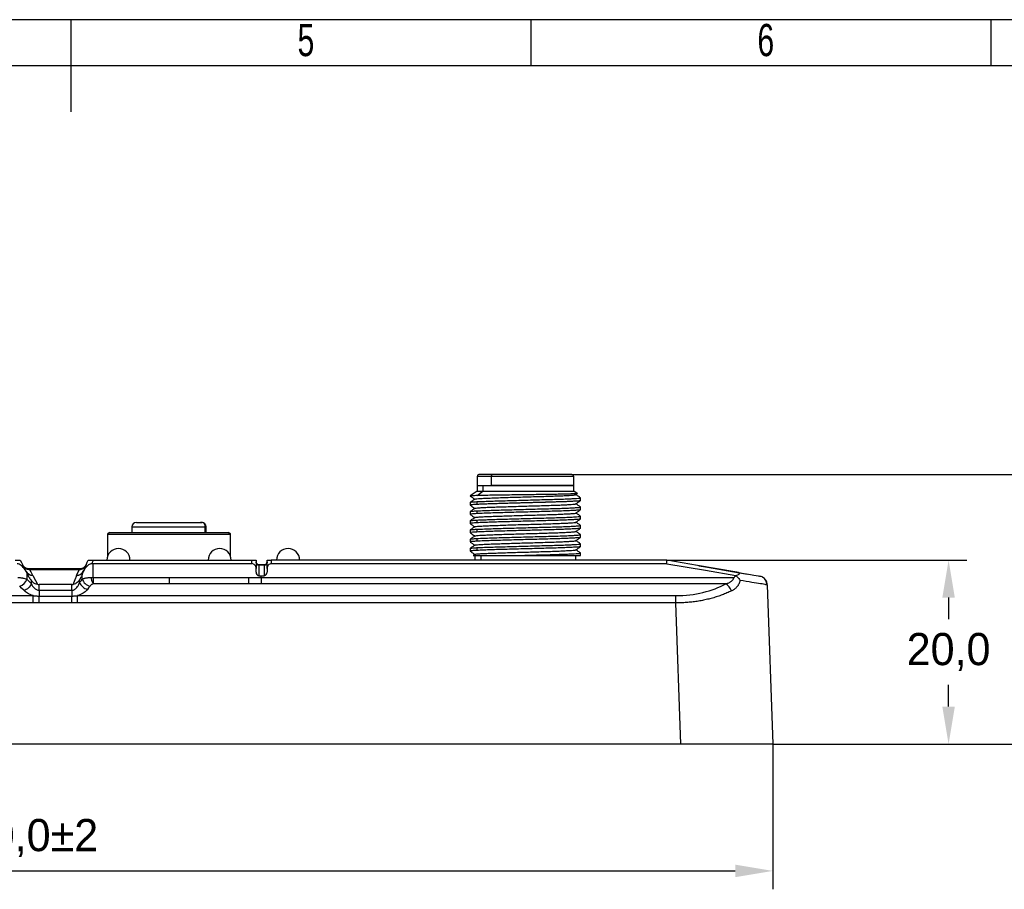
# Model space of a CAD drawing. Header units: millimetres. Extents: x 0 to 1380, y 0 to 297.
# Tile 44 of 60: x 697 to 804, y 202 to 297. Entities that reach past the tile are written whole.
import ezdxf

# ---------------------------------------------------------------- set-up
doc = ezdxf.new("R2010")
doc.units = ezdxf.units.MM
doc.header["$PDSIZE"] = -1
for name, color, linetype in [('10', 7, 'Continuous'), ('5', 7, 'Continuous'), ('9', 7, 'Continuous')]:
    doc.layers.add(name, color=color, linetype=linetype)
doc.styles.add('SLDTEXTSTYLE4', font='TXT', dxfattribs={"width": 0.7})
doc.dimstyles.new('ISO-25', dxfattribs={"dimtxt": 2.5, "dimasz": 2.5, "dimexe": 1.25, "dimexo": 0.625, "dimtad": 1, "dimtxsty": 'Standard', "dimcen": 2.5, "dimadec": 0, "dimazin": 0, "dimtfac": 1, "dimtmove": 0, "dimatfit": 3, "dimfxl": 1, "dimarcsym": 0})

# ---------------------------------------------------------------- blocks, each defined once
blk = doc.blocks.new('*D10')
at = {"color": 0, "lineweight": -2}
for p, q in [((608.7, 218.26), (608.7, 202.47)), ((778.7, 218.26), (778.7, 202.47)), ((612.78, 204.47), (774.62, 204.47))]:
    blk.add_line(p, q, dxfattribs=at)
at = {"color": 0}
for points in [[(612.78, 205.15), (612.78, 203.79), (608.7, 204.47)], [(774.62, 203.79), (774.62, 205.15), (778.7, 204.47)]]:
    blk.add_solid(points, dxfattribs=at)
at = {"layer": 'Defpoints', "color": 0}
for p in [(608.7, 218.26), (778.7, 218.26), (778.7, 204.47)]:
    blk.add_point(p, dxfattribs=at)
at = {"color": 0, "insert": (696.91, 208.04), "char_height": 3.5, "attachment_point": 5}
blk.add_mtext('170,0%%p2', dxfattribs=at)
blk = doc.blocks.new('*D11')
at = {"color": 0, "lineweight": -2}
for p, q in [((767.18, 238.26), (799.81, 238.26)), ((797.81, 234.18), (797.81, 231.83)), ((797.81, 222.34), (797.81, 224.7)), ((778.7, 218.26), (799.81, 218.26))]:
    blk.add_line(p, q, dxfattribs=at)
at = {"color": 0}
for points in [[(798.49, 234.18), (797.13, 234.18), (797.81, 238.26)], [(797.13, 222.34), (798.49, 222.34), (797.81, 218.26)]]:
    blk.add_solid(points, dxfattribs=at)
at = {"layer": 'Defpoints', "color": 0}
for p in [(767.18, 238.26), (797.81, 238.26), (778.7, 218.26)]:
    blk.add_point(p, dxfattribs=at)
at = {"color": 0, "insert": (797.81, 228.26), "char_height": 3.5, "attachment_point": 5}
blk.add_mtext('20,0', dxfattribs=at)
blk = doc.blocks.new('*D12')
at = {"color": 0, "lineweight": -2}
for p, q in [((756.85, 247.56), (823.34, 247.56)), ((821.34, 243.48), (821.34, 236.48)), ((821.34, 222.34), (821.34, 229.35)), ((778.7, 218.26), (823.34, 218.26))]:
    blk.add_line(p, q, dxfattribs=at)
at = {"color": 0}
for points in [[(822.02, 243.48), (820.66, 243.48), (821.34, 247.56)], [(820.66, 222.34), (822.02, 222.34), (821.34, 218.26)]]:
    blk.add_solid(points, dxfattribs=at)
at = {"layer": 'Defpoints', "color": 0}
for p in [(756.85, 247.56), (821.34, 247.56), (778.7, 218.26)]:
    blk.add_point(p, dxfattribs=at)
at = {"color": 0, "insert": (821.34, 232.91), "char_height": 3.5, "attachment_point": 5}
blk.add_mtext('29,3%%p1', dxfattribs=at)

msp = doc.modelspace()

# ---------------------------------------------------------------- linework, layer by layer
at = {"color": 7, "linetype": 'Continuous', "lineweight": 25}
for p, q in [((746.55, 247.36), (746.55, 246.36)), ((748.22, 247.56), (746.75, 247.56)), ((748.08, 247.36), (748.08, 246.36)), ((756.85, 247.56), (748.22, 247.56)), ((757.05, 246.36), (757.05, 247.36)), ((746.55, 246.36), (746.55, 245.76)), ((746.55, 246.36), (747.17, 246.36)), ((746.55, 246.36), (748.08, 246.36)), ((747.17, 246.36), (747.17, 245.76)), ((747.17, 246.36), (757.05, 246.36)), ((757.05, 246.36), (748.08, 246.36)), ((757.05, 245.76), (757.05, 246.36)), ((746.55, 245.76), (745.8, 245.23)), ((745.8, 245.23), (745.8, 245.23)), ((745.8, 245.23), (745.8, 245.23)), ((745.8, 245.23), (745.83, 245.22)), ((746.55, 245.76), (747.17, 245.76)), ((746.56, 245.27), (747.17, 245.76)), ((747.17, 245.76), (757.05, 245.76)), ((757.43, 245.49), (757.05, 245.76)), ((757.29, 245.37), (757.44, 245.47)), ((745.8, 244.53), (745.8, 244.23)), ((746.51, 244.61), (746.51, 244.31)), ((757.8, 244.73), (757.8, 245.03)), ((745.8, 243.53), (745.8, 243.23)), ((746.51, 243.61), (746.51, 243.31)), ((757.8, 243.73), (757.8, 244.03)), ((757.8, 242.73), (757.8, 243.03)), ((709.51, 242.36), (716.48, 242.36)), ((716.48, 242.36), (716.61, 242.36)), ((716.99, 241.26), (716.99, 241.94)), ((745.8, 242.53), (745.8, 242.23)), ((746.51, 242.61), (746.51, 242.31)), ((757.8, 241.73), (757.8, 242.03)), ((706.58, 241.26), (706.38, 241.06)), ((706.38, 241.06), (706.38, 238.69)), ((706.38, 241.06), (719.73, 241.06)), ((706.58, 241.26), (719.53, 241.26)), ((709.01, 241.86), (709.01, 241.26)), ((709.01, 241.86), (715.92, 241.86)), ((715.92, 241.86), (716.99, 241.86)), ((717.11, 241.26), (717.11, 241.86)), ((719.73, 241.06), (719.53, 241.26)), ((719.53, 241.26), (719.73, 241.06)), ((719.73, 238.69), (719.73, 241.06)), ((719.73, 238.69), (719.73, 241.06)), ((745.8, 241.53), (745.8, 241.23)), ((746.51, 241.61), (746.51, 241.31)), ((757.29, 241.38), (757.29, 241.38)), ((757.8, 240.73), (757.8, 241.03)), ((745.8, 240.53), (745.8, 240.23)), ((746.51, 240.61), (746.51, 240.31)), ((757.8, 239.73), (757.8, 240.03)), ((745.8, 239.53), (745.8, 239.23)), ((746.3, 238.88), (746.15, 238.77)), ((746.3, 238.76), (746.3, 238.26)), ((746.51, 239.61), (746.51, 239.31)), ((751.3, 238.76), (757.8, 238.76)), ((757.3, 238.26), (757.3, 238.76)), ((757.8, 238.76), (757.8, 239.03)), ((696.34, 238.26), (696.86, 238.26)), ((704.06, 237.79), (703.94, 237.59)), ((704.25, 238.26), (704.82, 238.26)), ((704.81, 236.35), (704.81, 237.86)), ((721.7, 237.86), (704.81, 237.86)), ((704.82, 238.26), (713.06, 238.26)), ((713.06, 238.26), (719.77, 238.26)), ((719.77, 238.26), (721.7, 238.26)), ((721.7, 238.26), (722.07, 238.26)), ((722.07, 237.86), (721.7, 237.86)), ((722.07, 237.86), (722.07, 238.26)), ((722.07, 238.26), (722.52, 238.26)), ((722.52, 238.26), (722.52, 237.34)), ((722.82, 237.69), (722.82, 237.76)), ((722.82, 237.76), (723.42, 237.76)), ((722.82, 237.69), (722.82, 236.56)), ((723.42, 237.69), (722.82, 237.69)), ((723.42, 237.69), (723.42, 237.76)), ((723.42, 236.56), (723.42, 237.69)), ((723.72, 238.26), (724.17, 238.26)), ((723.72, 237.34), (723.72, 238.26)), ((724.17, 238.26), (724.17, 237.86)), ((738.75, 238.26), (724.17, 238.26)), ((727.57, 237.86), (724.17, 237.86)), ((765.66, 237.86), (727.57, 237.86)), ((767.18, 238.26), (738.75, 238.26)), ((767.18, 237.86), (765.66, 237.86)), ((767.18, 237.86), (767.18, 238.26)), ((697.62, 236.16), (697.62, 236.82)), ((697.86, 237.29), (697.85, 237.29)), ((703.32, 237.29), (697.85, 237.29)), ((703.27, 237.21), (697.92, 237.21)), ((698.25, 236.58), (698.24, 236.58)), ((703.01, 236.58), (703.27, 237.21)), ((703.02, 236.58), (703.01, 236.58)), ((703.31, 237.27), (703.32, 237.29)), ((703.61, 236.18), (703.61, 236.68)), ((722.52, 236.96), (722.52, 237.34)), ((723.72, 237.34), (723.72, 236.96)), ((698.09, 235.91), (698.09, 236.01)), ((698.09, 235.68), (698.09, 235.91)), ((702.48, 235.62), (698.93, 235.62)), ((698.93, 234.97), (698.93, 235.62)), ((702.48, 234.97), (702.48, 235.62)), ((703.33, 236), (703.33, 236.11)), ((703.33, 235.82), (703.33, 236)), ((704.81, 236.35), (713.06, 236.35)), ((713.06, 235.68), (704.82, 235.68)), ((713.06, 236.35), (713.06, 235.68)), ((713.06, 236.35), (719.77, 236.35)), ((721.7, 235.68), (713.06, 235.68)), ((719.77, 236.35), (721.7, 236.35)), ((721.7, 236.35), (721.7, 235.68)), ((721.7, 236.35), (723.07, 236.35)), ((723.07, 235.68), (721.7, 235.68)), ((722.82, 236.56), (723.07, 236.56)), ((723.07, 236.56), (723.42, 236.56)), ((723.07, 236.35), (723.07, 236.56)), ((723.07, 236.35), (738.75, 236.35)), ((738.75, 235.68), (723.07, 235.68)), ((738.75, 236.35), (765.71, 236.35)), ((765.71, 235.68), (738.75, 235.68)), ((765.71, 236.35), (774.46, 236.35)), ((773.59, 235.68), (765.71, 235.68)), ((778.1, 235.56), (777.99, 235.58)), ((778.1, 235.56), (778.7, 218.26)), ((698.93, 234.97), (702.48, 234.97)), ((698.28, 233.6), (678.12, 233.6)), ((688.06, 234.39), (698.28, 234.39)), ((698.28, 233.6), (698.28, 234.39)), ((698.93, 234.35), (702.48, 234.35)), ((702.48, 233.6), (698.93, 233.6)), ((703.12, 233.6), (703.12, 234.39)), ((703.12, 234.39), (713.06, 234.39)), ((738.75, 233.6), (703.12, 233.6)), ((713.06, 234.39), (768.17, 234.39)), ((768.17, 233.6), (738.75, 233.6)), ((768.17, 233.6), (768.17, 234.39)), ((768.71, 218.26), (768.17, 233.6)), ((768.71, 218.26), (618.69, 218.26)), ((778.7, 218.26), (768.71, 218.26))]:
    msp.add_line(p, q, dxfattribs=at)
at = {"color": 8, "linetype": 'Continuous', "lineweight": 25}
for p, q in [((748.08, 247.36), (746.55, 247.36)), ((757.05, 247.36), (748.08, 247.36)), ((716.99, 241.86), (716.99, 241.26)), ((716.99, 241.86), (717.11, 241.86)), ((746.95, 238.76), (746.95, 238.26)), ((703.27, 237.21), (703.31, 237.27))]:
    msp.add_line(p, q, dxfattribs=at)
at = {"color": 7, "linetype": 'Continuous', "lineweight": 25, "flags": 128}
for points in [[(696.86, 238.26), (697, 238), (697.11, 237.79)], [(697.11, 237.79), (697.32, 237.37), (697.49, 237.05)], [(697.26, 237.55), (697.2, 237.63), (697.14, 237.72)], [(703.71, 236.93), (703.89, 237.37), (704.03, 237.72)], [(704.03, 237.72), (704.15, 238.02), (704.25, 238.26)], [(704.77, 238.15), (704.7, 237.99), (704.65, 237.86)], [(704.82, 238.26), (704.79, 238.2), (704.77, 238.15)], [(774.8, 236.94), (770.53, 237.68), (767.18, 238.26)], [(767.18, 237.86), (771.38, 237.15), (774.69, 236.59)], [(770.61, 237.67), (770.71, 237.65), (771.6, 237.49), (775.08, 236.89), (775.96, 236.74)], [(697.86, 236.36), (697.72, 236.61), (697.62, 236.82)], [(698.25, 236.58), (698.06, 236.93), (697.92, 237.21)], [(698.24, 236.58), (698.52, 236.05), (698.74, 235.63)], [(702.63, 235.62), (702.84, 236.16), (703.02, 236.58)], [(703.61, 236.68), (703.56, 236.55), (703.51, 236.45)], [(697.62, 236.16), (697.88, 235.89), (698.09, 235.68)], [(703.33, 235.82), (703.49, 236.02), (703.61, 236.18)], [(697.29, 234.95), (697.03, 235.22), (696.82, 235.43)], [(704.47, 235.43), (704.31, 235.23), (704.19, 235.07)], [(698.93, 233.6), (698.93, 233.71), (698.93, 233.82), (698.93, 233.92), (698.93, 234.02), (698.93, 234.11), (698.93, 234.2), (698.93, 234.28), (698.93, 234.35)]]:
    msp.add_lwpolyline(points, dxfattribs=at)
at = {"color": 7, "linetype": 'Continuous', "lineweight": 25}
for centre, radius, start, end in [((746.75, 247.36), 0.2, 90, 180), ((748.26, 247.39), 0.179, 101.4215, 188.0532), ((756.85, 247.36), 0.2, 0, 90), ((709.51, 241.86), 0.5, 90, 180), ((716.61, 241.86), 0.5, 0, 90), ((707.56, 238.26), 1.25, 0, 180), ((718.56, 238.26), 1.25, 0, 180), ((726, 238.26), 1.25, 0, 180), ((696.4, 236.68), 1.32, 288.4187, 336.7377), ((704.77, 236.65), 1.26, 202.0762, 256.0459), ((772.76, 234.4), 1.52, 19.1116, 56.8746), ((777.1, 235.52), 1, 58.7404, 80.1262), ((777.1, 235.52), 1, 2, 39.6313)]:
    msp.add_arc(centre, radius, start, end, dxfattribs=at)
for centre, major_axis, ratio, start_param, end_param in [((722.07, 237.34), (0, 0.529), 0.8514, 4.712388, 6.283186), ((724.17, 237.34), (0, 0.529), 0.8514, 6.283185, 7.853982), ((698.2, 237.42), (-0.392, 0.751), 0.944935, 1.570796, 2.683551), ((703.04, 237.42), (0.317, 0.781), 0.949229, 3.509601, 4.712389), ((722.82, 236.96), (0, 0.39), 0.768446, 1.570796, 3.141593), ((723.42, 236.96), (0, 0.39), 0.768446, 3.141598, 4.712388), ((698.76, 236.36), (0.92, -0.87), 0.572255, 4.169675, 4.51485), ((702.57, 236.24), (0.912, 0.97), 0.515009, 5.039289, 5.356314)]:
    msp.add_ellipse(centre, major_axis=major_axis, ratio=ratio, start_param=start_param, end_param=end_param, dxfattribs=at)
for points, knots in [([(746.56, 245.27), (746.33, 245.26), (746.15, 245.26), (745.89, 245.24), (745.82, 245.24), (745.8, 245.23)], [0, 0, 0, 0, 0.5, 0.5, 1, 1, 1, 1]), ([(745.8, 245.22), (745.88, 245.16), (746.05, 245.05), (746.21, 244.93), (746.29, 244.88)], [0, 0, 0, 0, 0.516369, 1, 1, 1, 1]), ([(746.32, 244.88), (746.32, 244.89), (746.33, 244.9), (746.51, 244.92), (746.86, 244.95), (747.34, 244.98), (747.96, 245), (748.68, 245.03), (749.49, 245.06), (750.36, 245.09), (751.28, 245.11), (752.21, 245.14), (753.13, 245.17), (754.01, 245.19), (754.83, 245.22), (755.56, 245.25), (756.19, 245.27), (756.69, 245.3), (757.05, 245.33), (757.25, 245.35), (757.27, 245.36), (757.27, 245.37)], [0, 0, 0, 0, 0.026165, 0.082091, 0.13642, 0.192315, 0.246824, 0.302926, 0.357295, 0.413235, 0.467543, 0.523413, 0.577883, 0.633942, 0.688319, 0.74427, 0.798664, 0.854632, 0.908998, 0.964939, 1, 1, 1, 1]), ([(757.43, 245.48), (757.43, 245.48), (757.45, 245.47), (757.33, 245.46), (757.06, 245.45), (756.63, 245.44), (756.06, 245.42), (755.37, 245.41), (754.57, 245.39), (753.68, 245.38), (752.75, 245.37), (751.78, 245.35), (750.8, 245.34), (749.84, 245.33), (748.93, 245.31), (748.09, 245.3), (747.25, 245.29), (746.81, 245.27), (746.56, 245.27)], [0, 0, 0, 0, 0.012184, 0.073852, 0.137293, 0.199376, 0.263201, 0.32629, 0.391213, 0.454207, 0.519021, 0.582231, 0.647208, 0.711531, 0.777722, 0.842051, 0.90825, 1, 1, 1, 1]), ([(757.79, 245.03), (757.71, 245.09), (757.55, 245.2), (757.38, 245.32), (757.3, 245.38)], [0, 0, 0, 0, 0.512382, 1, 1, 1, 1]), ([(746.3, 244.89), (746.22, 244.83), (746.05, 244.71), (745.88, 244.59), (745.8, 244.53)], [0, 0, 0, 0, 0.499984, 1, 1, 1, 1]), ([(745.8, 244.22), (745.88, 244.16), (746.05, 244.05), (746.21, 243.93), (746.29, 243.88)], [0, 0, 0, 0, 0.516566, 1, 1, 1, 1]), ([(746.51, 244.31), (746.34, 244.3), (746.03, 244.28), (745.82, 244.25), (745.81, 244.23), (745.81, 244.23)], [0, 0, 0, 0, 0.4184928, 0.7554224, 1, 1, 1, 1]), ([(745.82, 244.53), (745.82, 244.54), (745.83, 244.55), (746.03, 244.58), (746.34, 244.6), (746.51, 244.61)], [0, 0, 0, 0, 0.176556, 0.556642, 1, 1, 1, 1]), ([(746.31, 243.88), (746.33, 243.89), (746.35, 243.91), (746.58, 243.93), (746.96, 243.96), (747.48, 243.99), (748.11, 244.01), (748.86, 244.04), (749.69, 244.06), (750.58, 244.09), (751.5, 244.12), (752.43, 244.15), (753.34, 244.17), (754.21, 244.2), (755.01, 244.22), (755.72, 244.25), (756.32, 244.28), (756.79, 244.31), (757.11, 244.33), (757.27, 244.35), (757.27, 244.37), (757.27, 244.37)], [0, 0, 0, 0, 0.042024, 0.096361, 0.152283, 0.206435, 0.262156, 0.316343, 0.372103, 0.426393, 0.482264, 0.536501, 0.592317, 0.646483, 0.70222, 0.756421, 0.812195, 0.866485, 0.922358, 0.976525, 1, 1, 1, 1]), ([(746.51, 244.61), (746.77, 244.62), (747.21, 244.64), (748.07, 244.67), (748.91, 244.7), (749.84, 244.72), (750.82, 244.75), (751.84, 244.78), (752.85, 244.81), (753.84, 244.83), (754.76, 244.86), (755.6, 244.88), (756.33, 244.91), (756.93, 244.94), (757.39, 244.97), (757.68, 244.99), (757.81, 245.01), (757.78, 245.02), (757.78, 245.03)], [0, 0, 0, 0, 0.091316, 0.154137, 0.218778, 0.2816, 0.346244, 0.409075, 0.473726, 0.53655, 0.601198, 0.664019, 0.728663, 0.791493, 0.856144, 0.918969, 0.983617, 1, 1, 1, 1]), ([(757.78, 244.72), (757.78, 244.72), (757.77, 244.71), (757.65, 244.69), (757.45, 244.67), (757.19, 244.66), (756.95, 244.64), (756.75, 244.63), (756.56, 244.62), (756.35, 244.61), (756.1, 244.6), (755.75, 244.59), (755.31, 244.58), (754.8, 244.56), (754.37, 244.55), (754.07, 244.54), (753.85, 244.53), (753.51, 244.52), (753.07, 244.51), (752.56, 244.5), (752.2, 244.49), (751.89, 244.48), (751.63, 244.47), (751.4, 244.47), (751.12, 244.46), (750.81, 244.45), (750.43, 244.44), (750.08, 244.43), (749.62, 244.42), (749.05, 244.4), (748.42, 244.38), (747.85, 244.36), (747.35, 244.34), (746.89, 244.33), (746.64, 244.31), (746.51, 244.31)], [0, 0, 0, 0, 0.028339, 0.072398, 0.125058, 0.167099, 0.19573, 0.218792, 0.236284, 0.259487, 0.282691, 0.305893, 0.351908, 0.390371, 0.421279, 0.44463, 0.452422, 0.466549, 0.513789, 0.540424, 0.563616, 0.583366, 0.599741, 0.614183, 0.626691, 0.652609, 0.675779, 0.698945, 0.722113, 0.768326, 0.818162, 0.86079, 0.907089, 0.95109, 1, 1, 1, 1]), ([(757.29, 244.37), (757.37, 244.43), (757.54, 244.55), (757.71, 244.66), (757.8, 244.72)], [0, 0, 0, 0, 0.499975, 1, 1, 1, 1]), ([(757.8, 244.03), (757.71, 244.09), (757.55, 244.2), (757.38, 244.32), (757.3, 244.38)], [0, 0, 0, 0, 0.5104045, 1, 1, 1, 1]), ([(746.3, 243.88), (746.22, 243.82), (746.05, 243.71), (745.88, 243.59), (745.8, 243.53)], [0, 0, 0, 0, 0.499977, 1, 1, 1, 1]), ([(745.8, 243.22), (745.88, 243.16), (746.05, 243.05), (746.21, 242.93), (746.29, 242.88)], [0, 0, 0, 0, 0.51599, 1, 1, 1, 1]), ([(746.51, 243.31), (746.34, 243.3), (746.02, 243.28), (745.82, 243.25), (745.81, 243.23), (745.81, 243.23)], [0, 0, 0, 0, 0.422731, 0.759669, 1, 1, 1, 1]), ([(745.82, 243.53), (745.82, 243.54), (745.83, 243.55), (746.03, 243.58), (746.34, 243.6), (746.51, 243.61)], [0, 0, 0, 0, 0.1901574, 0.5639652, 1, 1, 1, 1]), ([(746.3, 242.88), (746.3, 242.88), (746.28, 242.89), (746.4, 242.91), (746.65, 242.94), (747.07, 242.97), (747.61, 242.99), (748.28, 243.02), (749.04, 243.04), (749.89, 243.07), (750.78, 243.1), (751.72, 243.13), (752.64, 243.15), (753.55, 243.18), (754.4, 243.2), (755.19, 243.23), (755.87, 243.26), (756.44, 243.29), (756.88, 243.31), (757.16, 243.34), (757.29, 243.36), (757.28, 243.37), (757.28, 243.37)], [0, 0, 0, 0, 0.00291, 0.056894, 0.11244, 0.166565, 0.222265, 0.276271, 0.33184, 0.385834, 0.441387, 0.495472, 0.551125, 0.605218, 0.660882, 0.714885, 0.770446, 0.824455, 0.880023, 0.934183, 0.989923, 1, 1, 1, 1]), ([(746.51, 243.61), (746.77, 243.62), (747.21, 243.64), (748.07, 243.67), (748.91, 243.7), (749.84, 243.72), (750.82, 243.75), (751.84, 243.78), (752.85, 243.81), (753.84, 243.83), (754.76, 243.86), (755.6, 243.88), (756.33, 243.91), (756.93, 243.94), (757.39, 243.97), (757.68, 243.99), (757.81, 244.01), (757.78, 244.02), (757.78, 244.03)], [0, 0, 0, 0, 0.091316, 0.154137, 0.218778, 0.2816, 0.346244, 0.409075, 0.473726, 0.53655, 0.601197, 0.664019, 0.728663, 0.791493, 0.856144, 0.918969, 0.983617, 1, 1, 1, 1]), ([(757.78, 243.72), (757.78, 243.72), (757.8, 243.71), (757.67, 243.69), (757.38, 243.67), (756.91, 243.64), (756.3, 243.61), (755.56, 243.58), (754.72, 243.56), (753.79, 243.53), (752.81, 243.5), (751.8, 243.48), (750.79, 243.45), (749.8, 243.42), (748.88, 243.4), (748.03, 243.37), (747.19, 243.34), (746.76, 243.32), (746.51, 243.31)], [0, 0, 0, 0, 0.008357, 0.071922, 0.13733, 0.200886, 0.266286, 0.329846, 0.395247, 0.458813, 0.52422, 0.587778, 0.653177, 0.716736, 0.782136, 0.845702, 0.911112, 1, 1, 1, 1]), ([(746.51, 242.61), (746.77, 242.62), (747.21, 242.64), (748.07, 242.67), (748.91, 242.7), (749.84, 242.72), (750.82, 242.75), (751.84, 242.78), (752.85, 242.81), (753.84, 242.83), (754.76, 242.86), (755.6, 242.88), (756.33, 242.91), (756.93, 242.94), (757.39, 242.97), (757.68, 242.99), (757.81, 243.01), (757.78, 243.02), (757.78, 243.03)], [0, 0, 0, 0, 0.091316, 0.154137, 0.218778, 0.2816, 0.346244, 0.409075, 0.473726, 0.53655, 0.601197, 0.664019, 0.728663, 0.791493, 0.856144, 0.918969, 0.983617, 1, 1, 1, 1]), ([(757.29, 243.37), (757.37, 243.43), (757.54, 243.55), (757.71, 243.66), (757.8, 243.72)], [0, 0, 0, 0, 0.4999959, 1, 1, 1, 1]), ([(757.79, 243.03), (757.71, 243.09), (757.54, 243.2), (757.38, 243.32), (757.3, 243.38)], [0, 0, 0, 0, 0.514152, 1, 1, 1, 1]), ([(716.87, 242.24), (716.81, 242.28), (716.75, 242.31), (716.62, 242.35), (716.55, 242.36), (716.48, 242.36)], [0, 0, 0, 0, 0.5, 0.5, 1, 1, 1, 1]), ([(716.99, 241.94), (716.99, 241.99), (716.99, 242.04), (716.94, 242.15), (716.91, 242.19), (716.87, 242.24)], [0, 0, 0, 0, 0.5, 0.5, 1, 1, 1, 1]), ([(716.99, 241.86), (716.99, 241.88), (716.99, 241.9), (716.99, 241.93), (716.99, 241.94)], [0, 0, 0, 0, 0.562277, 1, 1, 1, 1]), ([(746.3, 242.88), (746.22, 242.82), (746.05, 242.7), (745.88, 242.59), (745.79, 242.53)], [0, 0, 0, 0, 0.499994, 1, 1, 1, 1]), ([(745.8, 242.22), (745.88, 242.16), (746.05, 242.05), (746.21, 241.93), (746.29, 241.88)], [0, 0, 0, 0, 0.515394, 1, 1, 1, 1]), ([(746.51, 242.31), (746.34, 242.3), (746.02, 242.28), (745.82, 242.25), (745.81, 242.23), (745.81, 242.23)], [0, 0, 0, 0, 0.422731, 0.759669, 1, 1, 1, 1]), ([(745.82, 242.53), (745.82, 242.53), (745.83, 242.55), (746.03, 242.58), (746.34, 242.6), (746.51, 242.61)], [0, 0, 0, 0, 0.2062446, 0.5726269, 1, 1, 1, 1]), ([(746.31, 241.88), (746.31, 241.88), (746.3, 241.9), (746.44, 241.92), (746.74, 241.94), (747.18, 241.97), (747.76, 242), (748.45, 242.02), (749.24, 242.05), (750.09, 242.08), (751.01, 242.11), (751.93, 242.13), (752.86, 242.16), (753.75, 242.18), (754.6, 242.21), (755.35, 242.24), (756.02, 242.27), (756.55, 242.29), (756.96, 242.32), (757.21, 242.34), (757.32, 242.37), (757.28, 242.38), (757.27, 242.38)], [0, 0, 0, 0, 0.009531, 0.064106, 0.117109, 0.171639, 0.224734, 0.279373, 0.332419, 0.386998, 0.440109, 0.494758, 0.547749, 0.602273, 0.655312, 0.709887, 0.763055, 0.817773, 0.870748, 0.925255, 0.978287, 1, 1, 1, 1]), ([(757.78, 242.72), (757.78, 242.72), (757.8, 242.71), (757.67, 242.69), (757.38, 242.67), (756.91, 242.64), (756.3, 242.61), (755.56, 242.58), (754.72, 242.56), (753.79, 242.53), (752.81, 242.5), (751.8, 242.48), (750.79, 242.45), (749.8, 242.42), (748.88, 242.4), (748.03, 242.37), (747.19, 242.34), (746.76, 242.32), (746.51, 242.31)], [0, 0, 0, 0, 0.007874, 0.071469, 0.136909, 0.200496, 0.265928, 0.329519, 0.394952, 0.458549, 0.523988, 0.587576, 0.653008, 0.716598, 0.78203, 0.845627, 0.911068, 1, 1, 1, 1]), ([(746.51, 241.61), (746.77, 241.62), (747.21, 241.64), (748.07, 241.67), (748.91, 241.7), (749.84, 241.72), (750.82, 241.75), (751.84, 241.78), (752.85, 241.81), (753.84, 241.83), (754.76, 241.86), (755.6, 241.88), (756.33, 241.91), (756.93, 241.94), (757.39, 241.97), (757.68, 241.99), (757.81, 242.01), (757.78, 242.02), (757.78, 242.03)], [0, 0, 0, 0, 0.091316, 0.154137, 0.218778, 0.2816, 0.346244, 0.409075, 0.473726, 0.53655, 0.601197, 0.664019, 0.728663, 0.791493, 0.856144, 0.918969, 0.983617, 1, 1, 1, 1]), ([(757.29, 242.37), (757.37, 242.43), (757.54, 242.55), (757.71, 242.66), (757.8, 242.72)], [0, 0, 0, 0, 0.499979, 1, 1, 1, 1]), ([(757.79, 242.03), (757.71, 242.09), (757.55, 242.2), (757.38, 242.32), (757.3, 242.38)], [0, 0, 0, 0, 0.512614, 1, 1, 1, 1]), ([(746.3, 241.89), (746.22, 241.83), (746.05, 241.71), (745.88, 241.59), (745.8, 241.53)], [0, 0, 0, 0, 0.500002, 1, 1, 1, 1]), ([(745.8, 241.22), (745.88, 241.16), (746.05, 241.05), (746.21, 240.93), (746.29, 240.88)], [0, 0, 0, 0, 0.514269, 1, 1, 1, 1]), ([(746.3, 240.88), (746.22, 240.83), (746.05, 240.71), (745.88, 240.59), (745.8, 240.53)], [0, 0, 0, 0, 0.499977, 1, 1, 1, 1]), ([(746.51, 241.31), (746.34, 241.3), (746.02, 241.28), (745.82, 241.25), (745.81, 241.23), (745.81, 241.23)], [0, 0, 0, 0, 0.422731, 0.759669, 1, 1, 1, 1]), ([(745.82, 241.53), (745.82, 241.54), (745.83, 241.55), (746.03, 241.58), (746.34, 241.6), (746.51, 241.61)], [0, 0, 0, 0, 0.177638, 0.557224, 1, 1, 1, 1]), ([(746.32, 240.88), (746.32, 240.89), (746.32, 240.9), (746.5, 240.92), (746.83, 240.95), (747.31, 240.98), (747.91, 241), (748.63, 241.03), (749.43, 241.06), (750.31, 241.08), (751.22, 241.11), (752.15, 241.14), (753.07, 241.16), (753.96, 241.19), (754.78, 241.22), (755.52, 241.24), (756.15, 241.27), (756.66, 241.3), (757.03, 241.33), (757.24, 241.35), (757.26, 241.36), (757.27, 241.37)], [0, 0, 0, 0, 0.025214, 0.079555, 0.135476, 0.189833, 0.245776, 0.300034, 0.355869, 0.410126, 0.465956, 0.52035, 0.576331, 0.630578, 0.686399, 0.740638, 0.796445, 0.850841, 0.906822, 0.961076, 1, 1, 1, 1]), ([(757.78, 241.72), (757.78, 241.72), (757.8, 241.71), (757.67, 241.69), (757.38, 241.67), (756.91, 241.64), (756.3, 241.61), (755.56, 241.58), (754.72, 241.56), (753.79, 241.53), (752.81, 241.5), (751.8, 241.48), (750.79, 241.45), (749.8, 241.42), (748.88, 241.4), (748.03, 241.37), (747.19, 241.34), (746.76, 241.32), (746.51, 241.31)], [0, 0, 0, 0, 0.006408, 0.070097, 0.135633, 0.199315, 0.264844, 0.328528, 0.394058, 0.457749, 0.523285, 0.586967, 0.652495, 0.716179, 0.781708, 0.845398, 0.910937, 1, 1, 1, 1]), ([(746.51, 240.61), (746.77, 240.62), (747.21, 240.64), (748.07, 240.67), (748.91, 240.7), (749.84, 240.72), (750.82, 240.75), (751.84, 240.78), (752.85, 240.81), (753.84, 240.83), (754.76, 240.86), (755.6, 240.88), (756.33, 240.91), (756.93, 240.94), (757.39, 240.97), (757.68, 240.99), (757.81, 241.01), (757.78, 241.02), (757.78, 241.03)], [0, 0, 0, 0, 0.091316, 0.154137, 0.218778, 0.2816, 0.346244, 0.409075, 0.473726, 0.53655, 0.601197, 0.664019, 0.728663, 0.791493, 0.856144, 0.918969, 0.983617, 1, 1, 1, 1]), ([(757.29, 241.37), (757.37, 241.43), (757.54, 241.54), (757.71, 241.66), (757.79, 241.72)], [0, 0, 0, 0, 0.499982, 1, 1, 1, 1]), ([(757.8, 241.03), (757.71, 241.09), (757.55, 241.2), (757.38, 241.32), (757.3, 241.38)], [0, 0, 0, 0, 0.510369, 1, 1, 1, 1]), ([(746.3, 239.88), (746.22, 239.82), (746.05, 239.7), (745.88, 239.59), (745.79, 239.53)], [0, 0, 0, 0, 0.499993, 1, 1, 1, 1]), ([(745.8, 240.22), (745.88, 240.16), (746.05, 240.05), (746.21, 239.93), (746.29, 239.88)], [0, 0, 0, 0, 0.512819, 1, 1, 1, 1]), ([(746.51, 240.31), (746.34, 240.3), (746.02, 240.28), (745.82, 240.25), (745.81, 240.23), (745.81, 240.23)], [0, 0, 0, 0, 0.422731, 0.759669, 1, 1, 1, 1]), ([(745.82, 240.53), (745.82, 240.54), (745.83, 240.55), (746.03, 240.58), (746.34, 240.6), (746.51, 240.61)], [0, 0, 0, 0, 0.188393, 0.563015, 1, 1, 1, 1]), ([(746.31, 239.88), (746.32, 239.89), (746.34, 239.9), (746.56, 239.93), (746.93, 239.96), (747.43, 239.98), (748.07, 240.01), (748.8, 240.03), (749.63, 240.06), (750.51, 240.09), (751.44, 240.12), (752.36, 240.14), (753.28, 240.17), (754.15, 240.2), (754.96, 240.22), (755.68, 240.25), (756.28, 240.28), (756.76, 240.31), (757.09, 240.33), (757.26, 240.35), (757.27, 240.36), (757.27, 240.37)], [0, 0, 0, 0, 0.040823, 0.09654, 0.150756, 0.20654, 0.260831, 0.316705, 0.370881, 0.426625, 0.480757, 0.536448, 0.590773, 0.646684, 0.700871, 0.756626, 0.810758, 0.86645, 0.920721, 0.976573, 1, 1, 1, 1]), ([(757.78, 240.72), (757.79, 240.72), (757.8, 240.71), (757.67, 240.69), (757.38, 240.67), (756.91, 240.64), (756.3, 240.61), (755.56, 240.58), (754.72, 240.56), (753.79, 240.53), (752.81, 240.5), (751.8, 240.48), (750.79, 240.45), (749.8, 240.42), (748.88, 240.4), (748.03, 240.37), (747.19, 240.34), (746.76, 240.32), (746.51, 240.31)], [0, 0, 0, 0, 0.004403, 0.068221, 0.133889, 0.197699, 0.26336, 0.327173, 0.392835, 0.456655, 0.522323, 0.586134, 0.651794, 0.715607, 0.781268, 0.845087, 0.910757, 1, 1, 1, 1]), ([(746.51, 239.61), (746.77, 239.62), (747.21, 239.64), (748.07, 239.67), (748.91, 239.7), (749.84, 239.72), (750.82, 239.75), (751.84, 239.78), (752.85, 239.81), (753.84, 239.83), (754.76, 239.86), (755.6, 239.88), (756.33, 239.91), (756.93, 239.94), (757.39, 239.97), (757.68, 239.99), (757.81, 240.01), (757.78, 240.02), (757.78, 240.03)], [0, 0, 0, 0, 0.091316, 0.154137, 0.218778, 0.2816, 0.346244, 0.409075, 0.473726, 0.53655, 0.601198, 0.664019, 0.728663, 0.791493, 0.856144, 0.918969, 0.983617, 1, 1, 1, 1]), ([(757.29, 240.37), (757.37, 240.43), (757.54, 240.54), (757.71, 240.66), (757.79, 240.72)], [0, 0, 0, 0, 0.499984, 1, 1, 1, 1]), ([(757.79, 240.03), (757.71, 240.09), (757.54, 240.2), (757.38, 240.32), (757.3, 240.38)], [0, 0, 0, 0, 0.5140609, 1, 1, 1, 1]), ([(745.8, 239.53), (745.8, 239.53), (745.8, 239.54), (745.88, 239.55), (746.09, 239.58), (746.37, 239.6), (746.51, 239.61)], [0, 0, 0, 0, 0.034571, 0.292956, 0.660633, 1, 1, 1, 1]), ([(745.8, 239.22), (745.88, 239.16), (746.05, 239.05), (746.21, 238.93), (746.29, 238.87)], [0, 0, 0, 0, 0.510446, 1, 1, 1, 1]), ([(746.51, 239.31), (746.34, 239.3), (746.02, 239.28), (745.82, 239.25), (745.81, 239.23), (745.81, 239.23)], [0, 0, 0, 0, 0.422731, 0.759668, 1, 1, 1, 1]), ([(746.15, 238.76), (746.14, 238.76), (746.11, 238.76), (746.21, 238.76), (746.45, 238.76), (746.86, 238.76), (747.41, 238.76), (748.09, 238.76), (748.87, 238.76), (749.93, 238.76), (750.78, 238.76), (751.3, 238.76)], [0, 0, 0, 0, 0.031965, 0.141215, 0.25314, 0.36507, 0.476346, 0.587648, 0.700853, 0.814058, 1, 1, 1, 1]), ([(746.3, 238.88), (746.3, 238.88), (746.28, 238.89), (746.38, 238.91), (746.63, 238.94), (747.04, 238.96), (747.58, 238.99), (748.23, 239.01), (748.99, 239.04), (749.83, 239.07), (750.73, 239.1), (751.65, 239.12), (752.59, 239.15), (753.49, 239.18), (754.35, 239.2), (755.13, 239.23), (755.83, 239.26), (756.4, 239.29), (756.86, 239.31), (757.14, 239.34), (757.28, 239.36), (757.28, 239.37), (757.28, 239.37)], [0, 0, 0, 0, 0.004727, 0.06029, 0.114409, 0.170109, 0.223965, 0.279374, 0.333352, 0.388893, 0.443003, 0.49869, 0.552635, 0.608144, 0.662102, 0.717625, 0.771674, 0.827296, 0.881323, 0.936923, 0.990865, 1, 1, 1, 1]), ([(757.79, 239.72), (757.79, 239.72), (757.8, 239.71), (757.66, 239.69), (757.38, 239.67), (756.91, 239.64), (756.3, 239.61), (755.56, 239.58), (754.72, 239.56), (753.79, 239.53), (752.81, 239.5), (751.8, 239.48), (750.79, 239.45), (749.8, 239.42), (748.88, 239.4), (748.03, 239.37), (747.19, 239.34), (746.76, 239.32), (746.51, 239.31)], [0, 0, 0, 0, 0.001993, 0.065965, 0.131793, 0.195757, 0.261577, 0.325544, 0.391365, 0.455339, 0.521166, 0.585132, 0.650951, 0.714918, 0.780738, 0.844712, 0.910541, 1, 1, 1, 1]), ([(751.3, 238.76), (751.6, 238.77), (752.26, 238.79), (753.28, 238.82), (754.25, 238.84), (755.12, 238.87), (755.88, 238.9), (756.58, 238.92), (757.11, 238.95), (757.43, 238.97), (757.59, 238.98), (757.66, 238.99), (757.72, 239), (757.78, 239.01), (757.8, 239.02), (757.79, 239.03), (757.79, 239.03)], [0, 0, 0, 0, 0.087853, 0.196308, 0.301471, 0.391792, 0.489532, 0.587274, 0.694399, 0.782748, 0.822232, 0.854732, 0.880248, 0.918404, 0.978402, 1, 1, 1, 1]), ([(757.28, 239.37), (757.37, 239.42), (757.54, 239.54), (757.71, 239.66), (757.79, 239.72)], [0, 0, 0, 0, 0.499967, 1, 1, 1, 1]), ([(757.79, 239.03), (757.71, 239.09), (757.55, 239.2), (757.38, 239.32), (757.3, 239.38)], [0, 0, 0, 0, 0.512779, 1, 1, 1, 1]), ([(697.49, 237.05), (697.38, 237.24), (697.21, 237.51), (696.89, 237.75), (696.7, 237.84), (696.59, 237.85), (696.55, 237.86)], [0, 0, 0, 0, 0.5479972, 0.7634053, 0.9229825, 1, 1, 1, 1]), ([(704.01, 237.67), (703.98, 237.6), (703.94, 237.53), (703.84, 237.42), (703.78, 237.37), (703.65, 237.28), (703.57, 237.25), (703.42, 237.21), (703.34, 237.21), (703.27, 237.21)], [0, 0, 0, 0, 0.251498, 0.251498, 0.502997, 0.502997, 0.754495, 0.754495, 1, 1, 1, 1]), ([(704.65, 237.86), (704.52, 237.85), (704.41, 237.79), (704.21, 237.66), (704.13, 237.58), (703.91, 237.33), (703.8, 237.14), (703.71, 236.93)], [0, 0, 0, 0, 0.25, 0.25, 0.5, 0.5, 1, 1, 1, 1]), ([(722.82, 237.69), (722.8, 237.69), (722.77, 237.69), (722.73, 237.71), (722.68, 237.73), (722.64, 237.76), (722.59, 237.81), (722.54, 237.91), (722.53, 238.01), (722.52, 238.06)], [0, 0, 0, 0, 0.084934, 0.172968, 0.265133, 0.362324, 0.465308, 0.684044, 1, 1, 1, 1]), ([(722.52, 238.06), (722.52, 238.05), (722.52, 238.02), (722.53, 237.97), (722.55, 237.93), (722.57, 237.9), (722.59, 237.87), (722.62, 237.84), (722.67, 237.8), (722.74, 237.77), (722.79, 237.77), (722.82, 237.76)], [0, 0, 0, 0, 0.116545, 0.222183, 0.316938, 0.400846, 0.473961, 0.536366, 0.704075, 0.857232, 1, 1, 1, 1]), ([(723.72, 238.06), (723.72, 238.04), (723.72, 238), (723.71, 237.95), (723.69, 237.9), (723.67, 237.86), (723.65, 237.83), (723.62, 237.78), (723.57, 237.74), (723.5, 237.7), (723.45, 237.69), (723.42, 237.69)], [0, 0, 0, 0, 0.116545, 0.222183, 0.316938, 0.400846, 0.473961, 0.536366, 0.704075, 0.857232, 1, 1, 1, 1]), ([(723.42, 237.76), (723.43, 237.76), (723.47, 237.77), (723.51, 237.78), (723.55, 237.79), (723.6, 237.82), (723.65, 237.86), (723.7, 237.94), (723.71, 238.02), (723.72, 238.06)], [0, 0, 0, 0, 0.084934, 0.172968, 0.265133, 0.362324, 0.465308, 0.684044, 1, 1, 1, 1]), ([(697.92, 237.21), (697.84, 237.21), (697.67, 237.22), (697.4, 237.33), (697.28, 237.5), (697.21, 237.6)], [0, 0, 0, 0, 0.2742, 0.560971, 1, 1, 1, 1]), ([(697.85, 237.29), (697.77, 237.3), (697.63, 237.31), (697.45, 237.39), (697.34, 237.47), (697.29, 237.53), (697.27, 237.54), (697.26, 237.55)], [0, 0, 0, 0, 0.3411392, 0.619643, 0.8318172, 0.9192405, 1, 1, 1, 1]), ([(698.25, 236.58), (698.15, 236.59), (697.97, 236.61), (697.72, 236.75), (697.57, 236.92), (697.51, 237.03), (697.49, 237.06)], [0, 0, 0, 0, 0.293277, 0.585963, 0.894245, 1, 1, 1, 1]), ([(697.62, 236.82), (697.59, 236.86), (697.55, 236.93), (697.51, 237.01), (697.49, 237.05)], [0, 0, 0, 0, 0.559996, 1, 1, 1, 1]), ([(703.79, 237.13), (703.76, 237.05), (703.72, 236.98), (703.61, 236.84), (703.55, 236.78), (703.35, 236.64), (703.18, 236.58), (703.01, 236.58)], [0, 0, 0, 0, 0.25, 0.25, 0.5, 0.5, 1, 1, 1, 1]), ([(703.94, 237.59), (703.94, 237.58), (703.92, 237.56), (703.86, 237.5), (703.75, 237.41), (703.56, 237.31), (703.4, 237.3), (703.31, 237.29)], [0, 0, 0, 0, 0.0772428, 0.162867, 0.3755321, 0.6571164, 1, 1, 1, 1]), ([(703.61, 236.68), (703.63, 236.72), (703.66, 236.81), (703.7, 236.9), (703.71, 236.93)], [0, 0, 0, 0, 0.559992, 1, 1, 1, 1]), ([(774.46, 236.35), (774.46, 236.35), (774.46, 236.35), (774.55, 236.42), (774.62, 236.5), (774.69, 236.59)], [0, 0, 0, 0, 0.019117, 0.019117, 1, 1, 1, 1]), ([(774.69, 236.59), (774.76, 236.61), (774.82, 236.63), (774.94, 236.68), (775, 236.7), (775.05, 236.75), (775.07, 236.76), (775.09, 236.8), (775.09, 236.82), (775.06, 236.86), (775.02, 236.88), (774.92, 236.91), (774.86, 236.93), (774.8, 236.94)], [0, 0, 0, 0, 0.25, 0.25, 0.5, 0.5, 0.625, 0.625, 0.75, 0.75, 0.875, 0.875, 1, 1, 1, 1]), ([(774.69, 236.59), (774.84, 236.46), (774.98, 236.3), (775.1, 236.1), (775.12, 236.07), (775.13, 236.04), (775.13, 236.04), (775.13, 236.04)], [0, 0, 0, 0, 0.845733, 0.845733, 0.990894, 0.990894, 1, 1, 1, 1]), ([(696.6, 236.35), (696.63, 236.35), (696.69, 236.35), (696.78, 236.35), (696.88, 236.35), (696.98, 236.34), (697.08, 236.32), (697.21, 236.3), (697.36, 236.26), (697.5, 236.21), (697.58, 236.18), (697.62, 236.16)], [0, 0, 0, 0, 0.071227, 0.147898, 0.229342, 0.315162, 0.405192, 0.499444, 0.688696, 0.854541, 1, 1, 1, 1]), ([(698.09, 235.68), (698.02, 235.52), (697.91, 235.36), (697.62, 235.09), (697.45, 235), (697.29, 234.95)], [0, 0, 0, 0, 0.5, 0.5, 1, 1, 1, 1]), ([(698.74, 235.63), (698.66, 235.64), (698.47, 235.68), (698.25, 235.83), (698.14, 235.95), (698.09, 236.01)], [0, 0, 0, 0, 0.274063, 0.659811, 1, 1, 1, 1]), ([(698.09, 235.68), (698.17, 235.51), (698.27, 235.36), (698.48, 235.16), (698.55, 235.11), (698.73, 235.01), (698.83, 234.98), (698.93, 234.97)], [0, 0, 0, 0, 0.5, 0.5, 0.75, 0.75, 1, 1, 1, 1]), ([(702.48, 234.97), (702.49, 234.97), (702.53, 234.97), (702.59, 234.98), (702.66, 235), (702.73, 235.04), (702.83, 235.09), (702.94, 235.18), (703.06, 235.3), (703.17, 235.46), (703.26, 235.63), (703.31, 235.76), (703.33, 235.82)], [0, 0, 0, 0, 0.035613, 0.078217, 0.12808, 0.185486, 0.250748, 0.374502, 0.500409, 0.664276, 0.830874, 1, 1, 1, 1]), ([(703.33, 236.11), (703.27, 236.01), (703.18, 235.9), (703.01, 235.76), (702.94, 235.72), (702.8, 235.65), (702.72, 235.63), (702.63, 235.62)], [0, 0, 0, 0, 0.5, 0.5, 0.75, 0.75, 1, 1, 1, 1]), ([(703.33, 235.82), (703.4, 235.65), (703.52, 235.48), (703.82, 235.21), (704.01, 235.12), (704.19, 235.07)], [0, 0, 0, 0, 0.5, 0.5, 1, 1, 1, 1]), ([(703.61, 236.18), (703.63, 236.19), (703.68, 236.21), (703.76, 236.25), (703.87, 236.28), (703.99, 236.31), (704.13, 236.34), (704.26, 236.35), (704.41, 236.36), (704.51, 236.36), (704.55, 236.36)], [0, 0, 0, 0, 0.106244, 0.224229, 0.354981, 0.500235, 0.632464, 0.759638, 0.882243, 1, 1, 1, 1]), ([(704.82, 235.68), (704.77, 235.66), (704.68, 235.63), (704.56, 235.54), (704.51, 235.47), (704.47, 235.43)], [0, 0, 0, 0, 0.312542, 0.559213, 1, 1, 1, 1]), ([(704.55, 236.36), (704.6, 236.35), (704.68, 236.35), (704.76, 236.35), (704.81, 236.35)], [0, 0, 0, 0, 0.512196, 1, 1, 1, 1]), ([(704.55, 236.36), (704.56, 236.35), (704.56, 236.34), (704.56, 236.32), (704.57, 236.3), (704.58, 236.27), (704.59, 236.22), (704.6, 236.19), (704.63, 236.09), (704.65, 236.03), (704.7, 235.91), (704.72, 235.86), (704.77, 235.76), (704.79, 235.72), (704.82, 235.68)], [0, 0, 0, 0, 0.03125, 0.03125, 0.0625, 0.125, 0.125, 0.25, 0.25, 0.5, 0.5, 0.75, 0.75, 1, 1, 1, 1]), ([(704.81, 236.35), (704.81, 236.22), (704.81, 236.09), (704.81, 235.86), (704.81, 235.76), (704.82, 235.68)], [0, 0, 0, 0, 0.5, 0.5, 1, 1, 1, 1]), ([(723.07, 236.35), (723.07, 236.22), (723.07, 236.09), (723.07, 235.86), (723.07, 235.76), (723.07, 235.68)], [0, 0, 0, 0, 0.5, 0.5, 1, 1, 1, 1]), ([(773.59, 235.68), (773.65, 235.7), (773.76, 235.73), (773.91, 235.79), (774.04, 235.85), (774.15, 235.92), (774.25, 236), (774.33, 236.08), (774.39, 236.16), (774.44, 236.25), (774.45, 236.32), (774.46, 236.35)], [0, 0, 0, 0, 0.152324, 0.292571, 0.421211, 0.538853, 0.646292, 0.744574, 0.83506, 0.919491, 1, 1, 1, 1]), ([(775.13, 236.04), (775.12, 236), (775.11, 235.92), (775.07, 235.81), (775.03, 235.71), (774.98, 235.61), (774.92, 235.51), (774.86, 235.42), (774.79, 235.34), (774.71, 235.25), (774.62, 235.17), (774.53, 235.1), (774.43, 235.03), (774.32, 234.96), (774.24, 234.92), (774.2, 234.9)], [0, 0, 0, 0, 0.0688482, 0.1375756, 0.2066241, 0.2764291, 0.3474124, 0.4199752, 0.494493, 0.5713129, 0.6507517, 0.733096, 0.8186031, 0.9075029, 1, 1, 1, 1]), ([(778.04, 235.57), (778.04, 235.65), (778.04, 235.81), (777.95, 236.04), (777.8, 236.25), (777.65, 236.35), (777.58, 236.4)], [0, 0, 0, 0, 0.246686, 0.498478, 0.751168, 1, 1, 1, 1]), ([(698.28, 234.39), (698.06, 234.47), (697.65, 234.62), (697.4, 234.85), (697.29, 234.95)], [0, 0, 0, 0, 0.559161, 1, 1, 1, 1]), ([(702.48, 234.97), (702.48, 234.85), (702.48, 234.73), (702.48, 234.52), (702.48, 234.42), (702.48, 234.35)], [0, 0, 0, 0, 0.5, 0.5, 1, 1, 1, 1]), ([(704.19, 235.07), (704.13, 234.98), (704.05, 234.9), (703.81, 234.7), (703.64, 234.59), (703.34, 234.46), (703.23, 234.42), (703.12, 234.39)], [0, 0, 0, 0, 0.305674, 0.305674, 0.771853, 0.771853, 1, 1, 1, 1]), ([(774.2, 234.9), (774.12, 234.87), (773.96, 234.79), (773.71, 234.68), (773.46, 234.58), (773.21, 234.48), (772.95, 234.38), (772.68, 234.29), (772.42, 234.21), (772.15, 234.13), (771.87, 234.06), (771.6, 233.99), (771.32, 233.93), (771.04, 233.87), (770.76, 233.82), (770.47, 233.77), (770.19, 233.73), (769.9, 233.7), (769.61, 233.67), (769.32, 233.64), (769.03, 233.62), (768.75, 233.61), (768.46, 233.6), (768.27, 233.6), (768.17, 233.6)], [0, 0, 0, 0, 0.04879, 0.097175, 0.145166, 0.192775, 0.240014, 0.286897, 0.333437, 0.379646, 0.425538, 0.471128, 0.516429, 0.561456, 0.606224, 0.650747, 0.695041, 0.739121, 0.783002, 0.826702, 0.870235, 0.913618, 0.956867, 1, 1, 1, 1]), ([(698.28, 234.39), (698.3, 234.39), (698.32, 234.38), (698.38, 234.38), (698.47, 234.37), (698.61, 234.36), (698.77, 234.35), (698.88, 234.35), (698.93, 234.35)], [0, 0, 0, 0, 0.062219, 0.124702, 0.24978, 0.500094, 0.74959, 1, 1, 1, 1]), ([(702.48, 234.35), (702.53, 234.35), (702.64, 234.35), (702.8, 234.36), (702.94, 234.37), (703.03, 234.38), (703.08, 234.38), (703.11, 234.39), (703.12, 234.39)], [0, 0, 0, 0, 0.246385, 0.499968, 0.750314, 0.875407, 0.937898, 1, 1, 1, 1]), ([(702.48, 233.6), (702.48, 233.75), (702.48, 233.89), (702.48, 234.14), (702.48, 234.26), (702.48, 234.35)], [0, 0, 0, 0, 0.5, 0.5, 1, 1, 1, 1])]:
    msp.add_open_spline(points, degree=3, knots=knots, dxfattribs=at)
for points in [[(704.81, 237.86), (704.75, 237.86), (704.7, 237.86), (704.65, 237.86)], [(774.69, 236.59), (774.69, 236.59), (774.69, 236.59), (774.69, 236.59)], [(774.8, 236.94), (776.37, 236.66), (777.27, 236.51), (777.27, 236.51)], [(698.74, 235.63), (698.8, 235.62), (698.87, 235.62), (698.93, 235.62)], [(702.48, 235.62), (702.53, 235.62), (702.58, 235.62), (702.63, 235.62)], [(768.17, 234.39), (770.2, 234.39), (772.14, 234.89), (773.59, 235.68)], [(698.93, 234.97), (698.93, 234.73), (698.93, 234.5), (698.93, 234.35)], [(698.93, 233.6), (698.72, 233.6), (698.5, 233.6), (698.28, 233.6)], [(703.12, 233.6), (702.91, 233.6), (702.69, 233.6), (702.48, 233.6)]]:
    msp.add_open_spline(points, degree=3, dxfattribs=at)
at = {"color": 8, "linetype": 'Continuous', "lineweight": 25}
for points, knots in [([(697.92, 237.21), (697.89, 237.24), (697.86, 237.28), (697.86, 237.28), (697.86, 237.29)], [0, 0, 0, 0, 0.743517, 1, 1, 1, 1]), ([(777.99, 235.58), (777.97, 235.58), (777.91, 235.6), (777.39, 235.68), (776.48, 235.83), (775.59, 235.97), (775.13, 236.04)], [0, 0, 0, 0, 0.127717, 0.413474, 0.704115, 1, 1, 1, 1])]:
    msp.add_open_spline(points, degree=3, knots=knots, dxfattribs=at)
at = {"layer": '5', "lineweight": 25}
msp.add_line((702.39, 297), (702.39, 287), dxfattribs=at)
at = {"layer": '5'}
for p, q in [((752.39, 297), (752.39, 292)), ((802.39, 297), (802.39, 292))]:
    msp.add_line(p, q, dxfattribs=at)
at = {"layer": '5', "color": 7, "lineweight": 25}
msp.add_line((897.39, 292), (507.39, 292), dxfattribs=at)
at = {"layer": '9', "color": 7}
msp.add_line((902.39, 297), (482.39, 297), dxfattribs=at)

# ---------------------------------------------------------------- texts
at = {"layer": '10', "char_height": 3.5, "attachment_point": 2, "style": 'SLDTEXTSTYLE4'}
for s, insert in [('5', (727.94, 296.54)), ('6', (777.94, 296.54))]:
    msp.add_mtext(s, dxfattribs=dict(at, insert=insert))

# ---------------------------------------------------------------- dimensions: what is measured, and where the dimension line sits
for base, p2, override, picture, middle in [((821.34, 247.56), (756.85, 247.56), {"dimtxt": 3.5, "dimasz": 4.08, "dimexe": 2, "dimexo": 0, "dimgap": 1.524, "dimtih": 1, "dimtoh": 1, "dimdec": 1, "dimzin": 0, "dimtxsty": 'Standard', "dimadec": 2, "dimtol": 1, "dimtp": 1, "dimtm": 1, "dimtdec": 0, "dimtzin": 0}, '*D12', (821.34, 232.91)), ((797.81, 238.26), (767.18, 238.26), {"dimtxt": 3.5, "dimasz": 4.08, "dimexe": 2, "dimexo": 0, "dimgap": 1.524, "dimtih": 1, "dimtoh": 1, "dimdec": 1, "dimzin": 0, "dimadec": 2, "dimtdec": 1, "dimtzin": 0}, '*D11', (797.81, 228.26))]:
    dim = msp.add_linear_dim(base=base, p1=(778.7, 218.26), p2=p2, angle=90, dimstyle='ISO-25', override=override)
    dim.commit()
    dim.dimension.update_dxf_attribs({"geometry": picture, "text_midpoint": middle})
dim = msp.add_linear_dim(base=(778.7, 204.47), p1=(608.7, 218.26), p2=(778.7, 218.26), dimstyle='ISO-25', override={"dimtxt": 3.5, "dimasz": 4.08, "dimexe": 2, "dimexo": 0, "dimgap": 1.524, "dimtih": 1, "dimtoh": 1, "dimdec": 1, "dimzin": 0, "dimtxsty": 'Standard', "dimadec": 2, "dimtol": 1, "dimtp": 2, "dimtm": 2, "dimtdec": 0, "dimtzin": 0})
dim.commit()
dim.dimension.update_dxf_attribs({"geometry": '*D10', "text_midpoint": (696.91, 204.47), "dimtype": 160})

doc.saveas('drawing.dxf')
